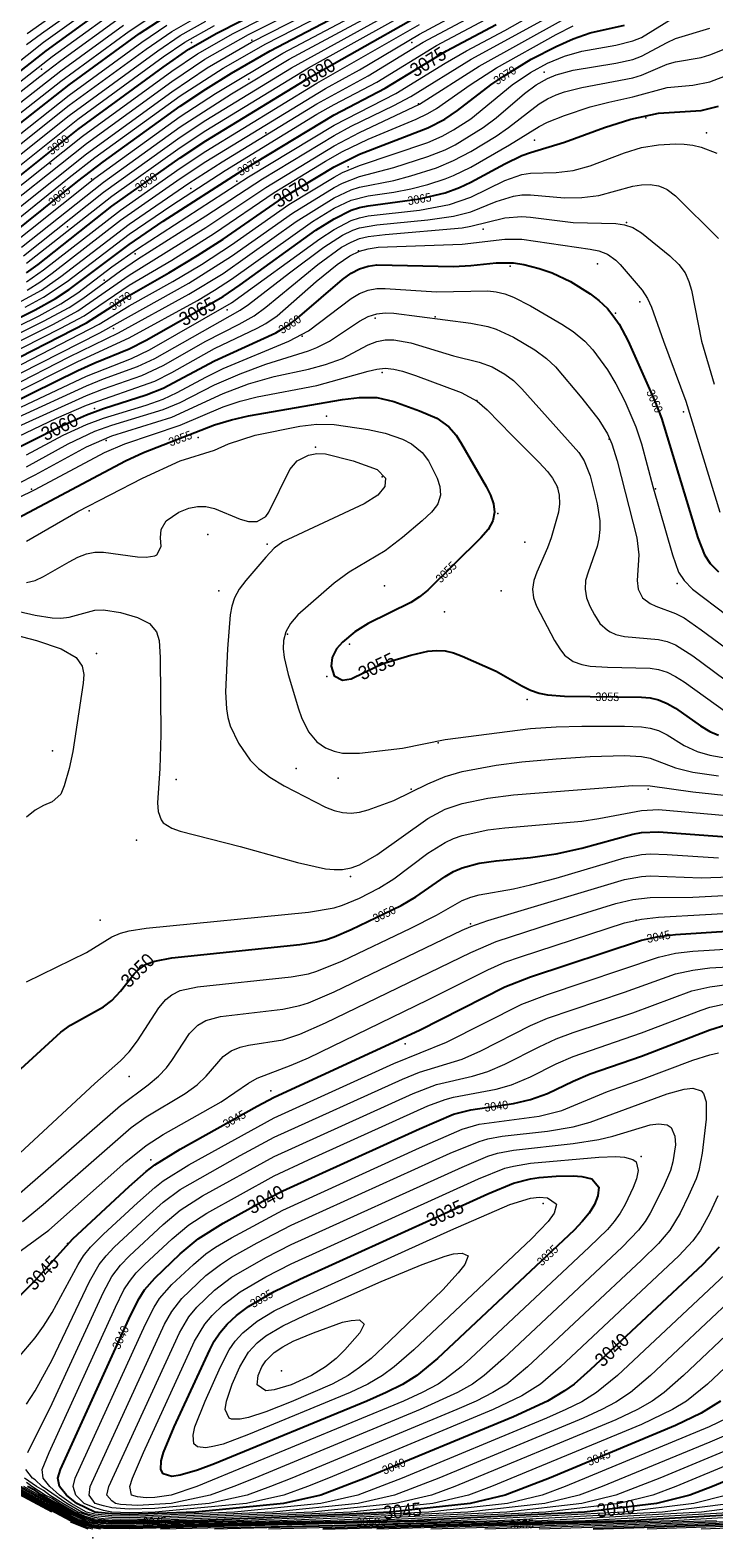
# Model space of a CAD drawing. Header units: metres. Extents: x 295850 to 310263, y 8095845 to 8104014.
# Tile 8 of 78: x 296199 to 296319, y 8095845 to 8096110. Entities that reach past the tile are written whole.
import ezdxf
from ezdxf.enums import TextEntityAlignment as Align

# ---------------------------------------------------------------- set-up
doc = ezdxf.new("R2010")
doc.units = ezdxf.units.M
for name, color, linetype, lineweight in [('C-TOPO-MAJR', 33, 'Continuous', 25), ('C-TOPO-MINR', 253, 'Continuous', 13), ('C-TOPO-PNTS', 8, 'Continuous', 9), ('C-TOPO-TEXT', 33, 'Continuous', 13), ('C-TOPO-TEXT-500', 33, 'Continuous', 13)]:
    doc.layers.add(name, color=color, linetype=linetype, lineweight=lineweight)
doc.styles.add('ARIAL', font='arial.ttf')

# ---------------------------------------------------------------- blocks, each defined once
blk = doc.blocks.new('PUNTOS_TOPOGRAFICOS')
at = {"layer": 'C-TOPO-PNTS'}
for p in [(296227.444, 8096107.837, 3090.378), (296238.071, 8096108.262, 3087.1), (296266.128, 8096107.837, 3077.402), (296251.568, 8096104.755, 3080.502), (296201.088, 8096103.161, 3098.542), (296237.545, 8096101.434, 3083.364), (296289.402, 8096102.63, 3068.064), (296267.297, 8096097.103, 3072.018), (296307.26, 8096094.632, 3064.738), (296240.516, 8096092.002, 3077.212), (296287.701, 8096090.727, 3065.376), (296317.883, 8096092.002, 3064.194), (296202.687, 8096086.556, 3088.766), (296254.969, 8096086.051, 3069.132), (296209.909, 8096083.925, 3084.128), (296235.415, 8096083.5, 3074.262), (296227.338, 8096082.225, 3076.258), (296205.662, 8096075.503, 3081.41), (296278.708, 8096075.084, 3061.534), (296303.855, 8096076.274, 3061.978), (296217.56, 8096070.747, 3073.542), (296256.776, 8096071.279, 3060.446), (296283.45, 8096068.622, 3059.696), (296298.754, 8096069.047, 3060.404), (296212.14, 8096066.178, 3073.256), (296306.198, 8096062.331, 3060.764), (296233.714, 8096060.97, 3063.622), (296259.72, 8096059.497, 3057.658), (296270.272, 8096059.695, 3058.026), (296301.947, 8096060.347, 3060.021), (296213.739, 8096057.649, 3067.58), (296246.892, 8096056.294, 3058.92), (296260.92, 8096049.918, 3055.694), (296210.409, 8096043.627, 3060.282), (296277.575, 8096045.044, 3055.928), (296251.143, 8096042.266, 3054.233), (296313.849, 8096043.06, 3060.82), (296212.459, 8096038.015, 3056.348), (296228.618, 8096038.52, 3054.207), (296300.813, 8096038.242, 3057.868), (296249.235, 8096036.825, 3052.794), (296260.92, 8096031.638, 3052.658), (296199.357, 8096029.457, 3055.872), (296291.744, 8096029.74, 3055.802), (296308.956, 8096029.513, 3059.072), (296209.484, 8096025.687, 3053.649), (296281.259, 8096025.206, 3054.97), (296230.318, 8096021.516, 3052.356), (296240.733, 8096019.821, 3052.852), (296286.001, 8096020.161, 3055.474), (296232.231, 8096011.603, 3052.762), (296261.345, 8096012.509, 3054.563), (296281.825, 8096011.603, 3055.504), (296312.782, 8096012.934, 3058.876), (296271.907, 8096007.919, 3055.338), (296244.342, 8096004.007, 3054.115), (296255.186, 8096002.251, 3055.286), (296210.759, 8096000.606, 3051.176), (296251.219, 8095996.583, 3055.192), (296286.426, 8095992.53, 3054.896), (296270.773, 8095984.963, 3054.054), (296203.041, 8095983.546, 3050.768), (296245.834, 8095980.429, 3053.41), (296224.787, 8095978.501, 3052.186), (296253.202, 8095978.729, 3053.662), (296266.021, 8095976.801, 3053.15), (296307.681, 8095976.801, 3051.848), (296217.778, 8095967.847, 3051.928), (296255.399, 8095961.471, 3051.994), (296211.401, 8095953.819, 3051.422), (296276.441, 8095953.182, 3048.108), (296305.555, 8095953.846, 3045.936), (296264.963, 8095932.139, 3044.78), (296216.502, 8095926.4, 3048.726), (296241.37, 8095923.85, 3045.458), (296220.328, 8095911.735, 3045.352), (296306.41, 8095912.372, 3035.731), (296289.194, 8095904.083, 3033.192), (296205.662, 8095897.069, 3045.074), (296243.283, 8095874.751, 3030.676), (296210.126, 8095845.42, 3036.53)]:
    blk.add_point(p, dxfattribs=at)
blk = doc.blocks.new('CURVAS_NIVEL')
at = {"layer": 'C-TOPO-MAJR'}
for points, elevation in [([(296192.49, 8096071.53), (296207.49, 8096083.55), (296211.93, 8096086.92), (296225.49, 8096096.68), (296229.99, 8096099.68), (296234.49, 8096102.46), (296241.28, 8096106.42), (296255.49, 8096113.83)], 3085), ([(296195.49, 8096083), (296207.49, 8096092.59), (296222.49, 8096103.54), (296226.99, 8096106.67), (296231.79, 8096109.42), (296249.49, 8096118.44)], 3090), ([(296192.49, 8096089.92), (296205.99, 8096100.42), (296218.35, 8096109.42), (296222.49, 8096112.14)], 3095), ([(296193.99, 8096100.16), (296201.96, 8096106.42), (296212.33, 8096113.92)], 3100), ([(296198.47, 8096067.42), (296200.5, 8096068.92), (296213.49, 8096079.14), (296225.49, 8096087.64), (296229.99, 8096090.62), (296248.47, 8096101.92), (296274.99, 8096116.92)], 3080), ([(296189.49, 8096055.74), (296199.99, 8096060.93), (296203.59, 8096062.92), (296205.99, 8096064.53), (296216.49, 8096072.43), (296222.49, 8096076.5), (296236.38, 8096085.42), (296252.49, 8096095.19), (296261.49, 8096099.83), (296272.27, 8096106.42), (296280.99, 8096111.02)], 3075), ([(296192.49, 8096050.22), (296208.99, 8096058.66), (296216.49, 8096063.45), (296223.47, 8096067.42), (296228.49, 8096070.47), (296232.99, 8096073.36), (296243.49, 8096080.6), (296252.49, 8096086.07), (296256.99, 8096088.28), (296268.99, 8096092.87), (296271.95, 8096094.42), (296274.16, 8096095.92), (296280.03, 8096100.42), (296282.18, 8096101.92), (296287.14, 8096104.92), (296291.49, 8096107.19), (296294.49, 8096108.5), (296297.49, 8096109.54), (296303.49, 8096110.89)], 3070), ([(296195.49, 8096044.41), (296207.49, 8096050.3), (296210.49, 8096051.66), (296216.49, 8096054.12), (296219.49, 8096055.63), (296232.99, 8096063.31), (296235.99, 8096065.34), (296249.31, 8096074.92), (296252.49, 8096076.93), (296255.49, 8096078.42), (296256.99, 8096078.89), (296258.49, 8096079.19), (296267.49, 8096080.4), (296271.99, 8096081.5), (296274.52, 8096082.42), (296276.49, 8096083.33), (296282.49, 8096086.59), (296285.49, 8096088.01), (296286.99, 8096088.57), (296292.99, 8096090.37), (296299.98, 8096092.92), (296304.63, 8096094.42), (296309.49, 8096095.44), (296316.99, 8096095.92), (296319.99, 8096096.7)], 3065), ([(296196.99, 8096036.77), (296204.29, 8096040.42), (296208.99, 8096042.51), (296211.99, 8096043.64), (296219.49, 8096046.01), (296222.49, 8096047.19), (296231.49, 8096052.02), (296242.28, 8096056.92), (296244.72, 8096058.42), (296246.49, 8096059.82), (296253.99, 8096066.29), (296255.49, 8096067.38), (296256.99, 8096068.15), (296258.49, 8096068.63), (296259.99, 8096068.84), (296273.49, 8096068.53), (296276.49, 8096068.7), (296280.99, 8096069.19), (296283.99, 8096069.19), (296285.82, 8096068.92), (296288.49, 8096068.18), (296290.79, 8096067.42), (296294.04, 8096065.92), (296297.49, 8096063.74), (296298.99, 8096062.57), (296300.49, 8096061.17), (296301.54, 8096059.92), (296302.56, 8096058.42), (296304.12, 8096055.42), (296308.81, 8096044.92), (296310.01, 8096041.92), (296316.36, 8096020.92), (296317.56, 8096017.92), (296318.55, 8096016.42), (296319.99, 8096014.95)], 3060), ([(296342.69, 8095848.42), (296297.99, 8095846.92)], 3060), ([(296196.99, 8096024.43), (296215.87, 8096034.42), (296219.05, 8096035.92), (296231.49, 8096040.74), (296234.49, 8096041.66), (296237.49, 8096042.34), (296253.99, 8096045.2), (296256.99, 8096045.58), (296259.99, 8096045.55), (296262.99, 8096044.88), (296267.49, 8096043.24), (296270.52, 8096041.92), (296272.66, 8096040.42), (296273.95, 8096038.92), (296274.9, 8096037.42), (296279.18, 8096029.92), (296279.96, 8096028.42), (296280.51, 8096026.92), (296280.68, 8096025.42), (296280.37, 8096023.92), (296279.54, 8096022.42), (296278.26, 8096020.92), (296268.99, 8096011.77), (296267.49, 8096010.55), (296265.99, 8096009.57), (296258.48, 8096005.92), (296256.17, 8096004.42), (296253.99, 8096002.63), (296252.95, 8096001.42), (296252.49, 8096000.64), (296252.17, 8095999.92), (296252, 8095998.42), (296252.49, 8095996.72), (296253.99, 8095995.94), (296255.49, 8095996.18), (296260.06, 8095998.42), (296261.49, 8095998.97), (296265.99, 8096000.31), (296268.99, 8096001.02), (296270.49, 8096001.18), (296271.99, 8096001.1), (296273.49, 8096000.74), (296274.99, 8096000.18), (296280.99, 8095997.51), (296285.49, 8095994.93), (296286.99, 8095994.17), (296288.49, 8095993.67), (296289.99, 8095993.38), (296292.99, 8095993.12), (296306.49, 8095992.96), (296307.99, 8095992.82), (296309.49, 8095992.48), (296310.99, 8095991.88), (296312.49, 8095991.01), (296316.88, 8095987.92), (296318.49, 8095986.96), (296319.99, 8095986.28)], 3055), ([(296330.68, 8095849.92), (296304.33, 8095848.42), (296250.5, 8095846.92)], 3055), ([(296193.99, 8095924.49), (296204.49, 8095934.19), (296206.21, 8095935.42), (296211.99, 8095938.59), (296213.49, 8095939.74), (296214.99, 8095941.34), (296217.39, 8095944.42), (296217.99, 8095945.02), (296219.49, 8095946.08), (296220.99, 8095946.63), (296223.99, 8095947.2), (296246.49, 8095949.54), (296249.49, 8095950.02), (296250.99, 8095950.4), (296252.49, 8095950.9), (296255.49, 8095952.16), (296264.28, 8095956.42), (296266.84, 8095957.92), (296271.99, 8095961.49), (296273.49, 8095962.36), (296274.99, 8095963.03), (296277.99, 8095963.83), (296280.99, 8095964.24), (296286.99, 8095964.83), (296291.49, 8095965.48), (296295.99, 8095966.48), (296304.99, 8095968.91), (296306.49, 8095969.19), (296309.49, 8095969.34), (296322.99, 8095968.32)], 3050), ([(296339.49, 8095862.96), (296318.97, 8095854.42), (296314.97, 8095852.92), (296309.14, 8095851.42), (296296.5, 8095849.92), (296265.97, 8095848.42), (296216.49, 8095847.21), (296211.99, 8095847.26), (296210.49, 8095847.41), (296208.99, 8095847.74), (296207.49, 8095848.29), (296204.3, 8095849.92), (296192.49, 8095856.32)], 3050), ([(296210.49, 8095848.39), (296208.99, 8095848.82), (296206.38, 8095849.92), (296201.17, 8095852.92), (296199.99, 8095853.74), (296198.64, 8095854.42)], 3045), ([(296184.98, 8095875.42), (296199.99, 8095890.58), (296206.62, 8095897.92), (296216.49, 8095907.07), (296219.49, 8095909.71), (296220.99, 8095910.88), (296225.49, 8095913.64), (296238.99, 8095921.19), (296241.99, 8095922.75), (296267.49, 8095934.53), (296282.49, 8095942.11), (296286.99, 8095943.91), (296306.49, 8095950.29), (296309.49, 8095950.95), (296312.49, 8095951.32), (296325.99, 8095952.17)], 3045), ([(296320.36, 8095869.42), (296316.99, 8095867.31), (296312.49, 8095865.14), (296290.32, 8095855.92), (296282.57, 8095852.92), (296276.39, 8095851.42), (296262.33, 8095849.92), (296253.99, 8095849.53), (296227.61, 8095848.42), (296214.99, 8095848.17), (296210.49, 8095848.39)], 3045), ([(296210.49, 8095849.9), (296207.29, 8095851.42), (296205.49, 8095852.92), (296204.28, 8095854.42), (296203.98, 8095855.92), (296204.42, 8095857.42), (296216.74, 8095884.42), (296218.24, 8095887.42), (296219.19, 8095888.92), (296220.99, 8095891.02), (296225.49, 8095895.27), (296228.64, 8095897.92), (296232.99, 8095900.64), (296240.49, 8095904.8), (296243.49, 8095906.32), (296267.49, 8095917.22), (296273.49, 8095919.75), (296276.49, 8095920.55), (296283.99, 8095921.65), (296286.99, 8095922.34), (296289.99, 8095923.42), (296294.49, 8095925.57), (296297.49, 8095926.84), (296306.49, 8095929.94), (296318.49, 8095934.56), (296321.49, 8095935.54)], 3040), ([(296320.14, 8095896.42), (296317.29, 8095893.42), (296297.49, 8095874.88), (296294.67, 8095872.42), (296292.99, 8095871.21), (296289.98, 8095869.42), (296283.99, 8095866.68), (296257.98, 8095855.92), (296250.17, 8095852.92), (296243.64, 8095851.42), (296228.15, 8095849.92), (296216.49, 8095849.53), (296213.49, 8095849.61), (296210.49, 8095849.9)], 3040), ([(296222.49, 8095856.63), (296222.05, 8095857.42), (296222.13, 8095858.92), (296222.55, 8095860.42), (296224.43, 8095864.92), (296230.65, 8095878.42), (296231.45, 8095879.92), (296232.45, 8095881.42), (296233.74, 8095882.92), (296235.35, 8095884.42), (296237.49, 8095886.04), (296241.99, 8095888.64), (296246.49, 8095890.82), (296279.49, 8095905.79), (296283.99, 8095907.65), (296286.97, 8095908.42), (296288.49, 8095908.64), (296291.49, 8095908.89), (296294.49, 8095908.93), (296295.99, 8095908.82), (296297.79, 8095908.42), (296298.99, 8095906.97), (296298.84, 8095905.42), (296298.21, 8095903.92), (296297.29, 8095902.42), (296296.09, 8095900.92), (296294.65, 8095899.42), (296270.66, 8095876.92), (296267.02, 8095873.92), (296264.49, 8095872.36), (296261.65, 8095870.92), (296258.27, 8095869.42), (296231.49, 8095858.4), (296228.49, 8095857.27), (296225.49, 8095856.4), (296223.99, 8095856.18), (296222.49, 8095856.63)], 3035)]:
    blk.add_lwpolyline(points, dxfattribs=dict(at, elevation=elevation))
at = {"layer": 'C-TOPO-MINR'}
for points, elevation in [([(296197.94, 8096070.42), (296211.99, 8096081.6), (296225.49, 8096091.25), (296229.99, 8096094.25), (296245.01, 8096103.42), (296262.99, 8096113.28)], 3082), ([(296197.6, 8096071.92), (296211.99, 8096083.38), (296225.49, 8096093.06), (296234.49, 8096098.87), (296244.61, 8096104.92), (296259.99, 8096113.17)], 3083), ([(296193.33, 8096070.42), (296210.49, 8096084.06), (296225.49, 8096094.87), (296231.67, 8096098.92), (296243.49, 8096105.98), (296258.49, 8096113.9)], 3084), ([(296193.99, 8096074.47), (296205.99, 8096084.17), (296210.49, 8096087.66), (296225.49, 8096098.49), (296232.99, 8096103.34), (296240.49, 8096107.64), (296255.49, 8096115.38)], 3086), ([(296190.99, 8096074), (296208.99, 8096088.33), (296223.99, 8096099.23), (296230.21, 8096103.42), (296237.99, 8096107.92), (296253.99, 8096116.14)], 3087), ([(296190.99, 8096075.84), (296208.99, 8096090.13), (296223.99, 8096101.03), (296229.77, 8096104.92), (296237.49, 8096109.26), (296252.49, 8096116.9)], 3088), ([(296190.99, 8096077.7), (296208.32, 8096091.42), (296223.99, 8096102.83), (296228.49, 8096105.88), (296234.78, 8096109.42), (296250.99, 8096117.67)], 3089), ([(296195.49, 8096084.84), (296207.49, 8096094.39), (296222.49, 8096105.32), (296226.29, 8096107.92), (296231.49, 8096110.83)], 3091), ([(296195.49, 8096086.68), (296205.99, 8096095.05), (296221.55, 8096106.42), (296225.49, 8096109.09), (296229.99, 8096111.59)], 3092), ([(296195.49, 8096088.51), (296205.99, 8096096.85), (296219.49, 8096106.71), (296223.99, 8096109.81), (296228.49, 8096112.35)], 3093), ([(296195.49, 8096090.34), (296205.99, 8096098.64), (296218.72, 8096107.92), (296223.14, 8096110.92)], 3094), ([(296195.49, 8096094), (296204.49, 8096101.1), (296216.49, 8096109.85), (296220.99, 8096112.85)], 3096), ([(296193.99, 8096094.66), (296204.49, 8096102.89), (296215.52, 8096110.92)], 3097), ([(296193.99, 8096096.49), (296200.82, 8096101.92), (296204.49, 8096104.68), (296214.99, 8096112.3)], 3098), ([(296193.99, 8096098.32), (296202.99, 8096105.38), (296212.69, 8096112.42)], 3099), ([(296192.49, 8096100.86), (296201.49, 8096107.9), (296210.49, 8096114.37)], 3101), ([(296198.49, 8096107.5), (296201.09, 8096109.42), (296209.49, 8096115.42)], 3102), ([(296198.59, 8096109.42), (296209.14, 8096116.92)], 3103), ([(296198.49, 8096069.12), (296213.49, 8096080.92), (296225.49, 8096089.45), (296229.99, 8096092.44), (296248.01, 8096103.42), (296262.99, 8096111.71)], 3081), ([(296198.49, 8096065.86), (296201.49, 8096067.96), (296214.99, 8096078.46), (296225.49, 8096085.83), (296229.99, 8096088.81), (296249.49, 8096100.72), (296267.49, 8096111.05)], 3079), ([(296198.6, 8096064.42), (296200.99, 8096065.92), (296202.99, 8096067.37), (296214.99, 8096076.69), (296225.49, 8096084.01), (296229.99, 8096086.99), (296250.99, 8096099.78), (296256.99, 8096103.09), (296267.49, 8096109.35), (296277.99, 8096114.96)], 3078), ([(296196.99, 8096062.15), (296201.1, 8096064.42), (296204.49, 8096066.8), (296216.49, 8096076), (296226.99, 8096083.2), (296232.83, 8096086.92), (296249.49, 8096097.08), (296258.49, 8096102.02), (296268.14, 8096107.92), (296279.48, 8096113.92)], 3077), ([(296198.27, 8096061.42), (296201.49, 8096063.16), (296205.6, 8096065.92), (296216.49, 8096074.22), (296223.99, 8096079.34), (296233.39, 8096085.42), (296249.49, 8096095.26), (296252.49, 8096097), (296259.99, 8096100.93), (296270.49, 8096107.36), (296280.99, 8096112.89)], 3076), ([(296189.49, 8096054.37), (296200.72, 8096059.92), (296204.49, 8096061.97), (296207.49, 8096063.95), (296213.49, 8096068.47), (296217.99, 8096071.67), (296237.49, 8096084.26), (296252.49, 8096093.38), (296263.37, 8096098.92), (296271.99, 8096104.24), (296275.77, 8096106.42), (296282.49, 8096109.98), (296291.49, 8096115.08)], 3074), ([(296189.49, 8096052.99), (296201.49, 8096058.94), (296205.99, 8096061.36), (296208.37, 8096062.92), (296214.99, 8096067.81), (296217.99, 8096069.83), (296229.99, 8096077.42), (296239.91, 8096083.92), (296252.49, 8096091.56), (296255.49, 8096093.17), (296262.99, 8096096.79), (296265.99, 8096098.37), (296276.58, 8096104.92), (296295.99, 8096115.6)], 3073), ([(296190.99, 8096052.32), (296203.19, 8096058.42), (296207.49, 8096060.77), (296216.49, 8096067.05), (296229.99, 8096075.42), (296240.49, 8096082.43), (296252.49, 8096089.74), (296256.99, 8096092.09), (296267.49, 8096097.03), (296277.99, 8096103.71), (296292.99, 8096112.04)], 3072), ([(296190.99, 8096050.91), (296204.49, 8096057.7), (296208.6, 8096059.92), (296216.49, 8096065.25), (296223.99, 8096069.68), (296231.49, 8096074.38), (296241.99, 8096081.51), (296250.99, 8096087.03), (296253.99, 8096088.73), (296258.49, 8096090.9), (296266.9, 8096094.42), (296268.99, 8096095.43), (296270.49, 8096096.3), (296276.38, 8096100.42), (296281, 8096103.42), (296291.49, 8096109.27), (296294.49, 8096110.76)], 3071), ([(296192.49, 8096048.78), (296211.25, 8096058.42), (296216.49, 8096061.64), (296224.2, 8096065.92), (296229.21, 8096068.92), (296234.49, 8096072.37), (296244.58, 8096079.42), (296252.49, 8096084.23), (296253.99, 8096085.02), (296256.99, 8096086.28), (296268.99, 8096090.33), (296271.48, 8096091.42), (296273.49, 8096092.52), (296276.49, 8096094.48), (296283.79, 8096100.42), (296286.99, 8096102.59), (296289.99, 8096104.23), (296292.99, 8096105.47), (296295.99, 8096106.35), (296301.99, 8096107.4), (296304.99, 8096108.13), (296306.49, 8096108.76), (296312.49, 8096112.4)], 3069), ([(296193.99, 8096048.06), (296211.38, 8096056.92), (296226.99, 8096065.6), (296234.49, 8096070.37), (296245.19, 8096077.92), (296252.49, 8096082.41), (296253.99, 8096083.19), (296256.99, 8096084.32), (296262.99, 8096085.91), (296268.99, 8096087.83), (296271.99, 8096089.04), (296273.76, 8096089.92), (296278.71, 8096092.92), (296280.99, 8096094.65), (296285.95, 8096098.92), (296288, 8096100.42), (296289.99, 8096101.54), (296291.49, 8096102.18), (296294.49, 8096103.01), (296301.99, 8096104.23), (296304.99, 8096104.89), (296306.49, 8096105.46), (296310.99, 8096107.89), (296312.49, 8096108.55), (296318.49, 8096110.37)], 3068), ([(296195.49, 8096047.34), (296205.99, 8096052.7), (296214.61, 8096056.92), (296226.99, 8096063.68), (296232.99, 8096067.35), (296245.82, 8096076.42), (296252.49, 8096080.59), (296255.49, 8096082), (296256.99, 8096082.45), (296262.99, 8096083.65), (296265.99, 8096084.44), (296270.49, 8096085.88), (296273.49, 8096087.13), (296276.49, 8096088.72), (296280.98, 8096091.42), (296283.12, 8096092.92), (296288.49, 8096097.11), (296289.99, 8096097.98), (296291.49, 8096098.66), (296292.99, 8096099.18), (296295.99, 8096099.96), (296304.99, 8096101.65), (296306.49, 8096102.14), (296310.99, 8096104.04), (296312.49, 8096104.46), (296316.99, 8096105.24), (296318.49, 8096105.67), (296328.99, 8096109.83)], 3067), ([(296195.49, 8096045.87), (296207.49, 8096051.9), (296216.49, 8096056.03), (296228.49, 8096062.61), (296231.49, 8096064.38), (296234.49, 8096066.35), (296248.69, 8096076.42), (296252.49, 8096078.77), (296255.49, 8096080.21), (296258.49, 8096080.95), (296262.99, 8096081.6), (296265.99, 8096082.17), (296268.99, 8096082.96), (296271.99, 8096083.94), (296273.49, 8096084.53), (296276.49, 8096086.01), (296283.31, 8096089.92), (296288.49, 8096093.1), (296289.99, 8096093.88), (296292.99, 8096095.08), (296297.49, 8096096.55), (296300.77, 8096097.42), (296304.99, 8096098.34), (296310.99, 8096099.97), (296315.49, 8096100.36), (296318.49, 8096100.98), (296327.49, 8096104.43)], 3066), ([(296195.49, 8096042.95), (296208.99, 8096049.33), (296216.91, 8096052.42), (296220.06, 8096053.92), (296234.49, 8096062.17), (296249.97, 8096073.42), (296252.49, 8096075.07), (296255.49, 8096076.63), (296256.99, 8096077.12), (296258.49, 8096077.44), (296267.49, 8096078.45), (296272.77, 8096079.42), (296276.49, 8096080.71), (296282.49, 8096083.66), (296285.49, 8096084.69), (296286.99, 8096084.94), (296291.49, 8096085.03), (296294.49, 8096085.37), (296297.49, 8096086.23), (296303.49, 8096088.52), (296306.49, 8096089.42), (296309.49, 8096089.92), (296312.49, 8096090.08), (296313.99, 8096090.04), (296315.49, 8096089.87), (296316.99, 8096089.5), (296319.71, 8096088.42)], 3064), ([(296196.99, 8096042.09), (296208.99, 8096047.63), (296211.99, 8096048.83), (296217.99, 8096050.98), (296221.04, 8096052.42), (296235.99, 8096060.87), (296237.49, 8096061.88), (296244.64, 8096067.42), (296250.71, 8096071.92), (296253.99, 8096074.05), (296255.82, 8096074.92), (296256.99, 8096075.33), (296259.99, 8096075.89), (296268.99, 8096076.75), (296273.49, 8096077.39), (296276.49, 8096078.17), (296280.99, 8096079.97), (296283.99, 8096080.9), (296285.49, 8096081.11), (296286.99, 8096081.14), (296292.99, 8096080.61), (296295.99, 8096080.64), (296298.99, 8096081.04), (296304.99, 8096082.66), (296306.49, 8096082.89), (296307.99, 8096082.92), (296309.49, 8096082.69), (296310.25, 8096082.42), (296310.99, 8096082.07), (296312.49, 8096080.96), (296319.99, 8096073.45)], 3063), ([(296196.99, 8096040.47), (296208.99, 8096045.92), (296211.99, 8096047.09), (296218.76, 8096049.42), (296222.49, 8096051.17), (296229.99, 8096055.42), (296235.83, 8096058.42), (296238.45, 8096059.92), (296240.51, 8096061.42), (296249.65, 8096068.92), (296253.81, 8096071.92), (296255.49, 8096072.84), (296256.99, 8096073.46), (296258.49, 8096073.81), (296261.49, 8096074.18), (296274.99, 8096075.35), (296276.49, 8096075.61), (296282.49, 8096077.07), (296285.49, 8096077.3), (296286.99, 8096077.21), (296294.49, 8096076.28), (296301.99, 8096076.12), (296303.49, 8096075.89), (296304.99, 8096075.37), (296306.49, 8096074.46), (296311.46, 8096070.42), (296313.04, 8096068.92), (296314.15, 8096067.42), (296314.82, 8096065.92), (296315.25, 8096064.42), (296317.04, 8096055.42), (296319.24, 8096047.92)], 3062), ([(296358.04, 8095848.42), (296316.99, 8095846.92)], 3062), ([(296196.99, 8096038.7), (296203.77, 8096041.92), (296208.99, 8096044.21), (296220.99, 8096048.45), (296223.99, 8096049.95), (296231.49, 8096054.13), (296238.99, 8096057.7), (296240.49, 8096058.53), (296242.51, 8096059.92), (296249.35, 8096065.92), (296253.03, 8096068.92), (296255.24, 8096070.42), (296256.99, 8096071.22), (296258.49, 8096071.65), (296260.27, 8096071.92), (296274.99, 8096072.47), (296282.49, 8096073.36), (296285.49, 8096073.37), (296297.49, 8096071.62), (296298.99, 8096071.29), (296300.49, 8096070.72), (296301.99, 8096069.66), (296302.77, 8096068.92), (296306.6, 8096064.42), (296307.55, 8096062.92), (296308.23, 8096061.42), (296310.33, 8096055.42), (296314.29, 8096044.92), (296320.24, 8096025.42)], 3061), ([(296350.37, 8095848.42), (296307.49, 8095846.92)], 3061), ([(296198.49, 8096035.49), (296204.94, 8096038.92), (296208.99, 8096040.8), (296211.99, 8096041.95), (296219.49, 8096044.22), (296222.49, 8096045.28), (296224.96, 8096046.42), (296229.99, 8096049.15), (296232.99, 8096050.62), (296244.56, 8096055.42), (296247.99, 8096057.28), (296255.49, 8096062.94), (296256.99, 8096063.83), (296258.49, 8096064.42), (296259.99, 8096064.68), (296261.49, 8096064.71), (296270.49, 8096064.12), (296279.49, 8096064.3), (296280.99, 8096064.12), (296282.49, 8096063.76), (296283.99, 8096063.19), (296286.99, 8096061.62), (296292.51, 8096058.42), (296294.49, 8096057.13), (296296.54, 8096055.42), (296297.93, 8096053.92), (296300.49, 8096050.44), (296301.99, 8096047.93), (296303.54, 8096044.92), (296305.51, 8096040.42), (296306.48, 8096037.42), (296308.48, 8096029.92), (296311.94, 8096017.92), (296313, 8096014.92), (296313.96, 8096013.42), (296315.47, 8096011.92), (296327.49, 8096002.82)], 3059), ([(296335.02, 8095848.42), (296288.5, 8095846.92)], 3059), ([(296198.49, 8096033.41), (296205.8, 8096037.42), (296210.49, 8096039.63), (296213.49, 8096040.71), (296222.49, 8096043.43), (296225.49, 8096044.69), (296231.49, 8096047.78), (296235.99, 8096049.71), (296240.49, 8096051.4), (296247.99, 8096053.76), (296249.49, 8096054.34), (296251.72, 8096055.42), (296256.99, 8096058.98), (296258.49, 8096059.77), (296259.99, 8096060.24), (296261.49, 8096060.39), (296262.99, 8096060.34), (296276.49, 8096058.6), (296279.49, 8096058.02), (296280.99, 8096057.55), (296283.99, 8096056.15), (296287.76, 8096053.92), (296289.79, 8096052.42), (296291.36, 8096050.92), (296295.99, 8096045.47), (296298.99, 8096041.63), (296300.49, 8096039.21), (296301.29, 8096037.42), (296302.23, 8096034.42), (296305.65, 8096020.92), (296306.02, 8096017.92), (296305.72, 8096013.42), (296305.91, 8096011.92), (296306.68, 8096010.42), (296307.99, 8096009.42), (296309.01, 8096008.92), (296312.49, 8096007.67), (296313.99, 8096006.87), (296316.99, 8096004.81), (296327.61, 8095996.92)], 3058), ([(296327.35, 8095848.42), (296279, 8095846.92)], 3058), ([(296196.99, 8096030.49), (296199.99, 8096032), (296208.99, 8096036.92), (296213.49, 8096038.85), (296223.99, 8096042.12), (296232.99, 8096046.25), (296237.49, 8096047.93), (296241.99, 8096049.24), (296247.99, 8096050.53), (296250.99, 8096051.34), (296253.99, 8096052.43), (296258.49, 8096054.78), (296259.99, 8096055.39), (296261.49, 8096055.68), (296262.99, 8096055.69), (296265.99, 8096055.18), (296273.49, 8096052.9), (296277.99, 8096051.77), (296280.27, 8096050.92), (296282.49, 8096049.68), (296283.99, 8096048.53), (296285.49, 8096047.09), (296295.5, 8096035.92), (296296.45, 8096034.42), (296297.49, 8096031.81), (296298.71, 8096026.92), (296299.16, 8096023.92), (296299.18, 8096022.42), (296298.99, 8096020.76), (296298.69, 8096019.42), (296297.1, 8096014.92), (296296.68, 8096013.42), (296296.58, 8096011.92), (296296.85, 8096010.42), (296297.43, 8096008.92), (296298.21, 8096007.42), (296299.2, 8096005.92), (296300.49, 8096004.72), (296300.97, 8096004.42), (296301.99, 8096003.99), (296303.49, 8096003.64), (296309.49, 8096003.1), (296310.99, 8096002.75), (296312.49, 8096002.14), (296315.49, 8096000.23), (296322.99, 8095994.66)], 3057), ([(296319.68, 8095848.42), (296269.5, 8095846.92)], 3057), ([(296196.99, 8096027.95), (296199.99, 8096029.42), (296212.15, 8096035.92), (296215.74, 8096037.42), (296225.49, 8096040.72), (296232.99, 8096043.91), (296235.99, 8096044.9), (296238.99, 8096045.67), (296249.49, 8096047.66), (296258.49, 8096050.19), (296259.99, 8096050.53), (296261.49, 8096050.68), (296262.99, 8096050.55), (296264.49, 8096050.2), (296266.82, 8096049.42), (296274.8, 8096046.42), (296277.61, 8096044.92), (296279.39, 8096043.42), (296283.71, 8096038.92), (296288.49, 8096034.17), (296289.99, 8096032.56), (296290.86, 8096031.42), (296291.67, 8096029.92), (296292.03, 8096028.42), (296292.09, 8096026.92), (296291.91, 8096025.42), (296290.64, 8096020.92), (296289.99, 8096019.2), (296288.08, 8096014.92), (296287.57, 8096013.42), (296287.36, 8096011.92), (296287.53, 8096010.42), (296288.05, 8096008.92), (296291.2, 8096002.92), (296292.12, 8096001.42), (296292.99, 8096000.34), (296294.49, 8095999.24), (296295.99, 8095998.68), (296297.49, 8095998.4), (296300.49, 8095998.21), (296307.99, 8095998.04), (296309.49, 8095997.82), (296310.99, 8095997.35), (296312.49, 8095996.6), (296313.99, 8095995.63), (296321.49, 8095990.26)], 3056), ([(296337.51, 8095849.92), (296312.01, 8095848.42), (296260, 8095846.92)], 3056), ([(296198.49, 8096013.1), (296199.99, 8096013.47), (296201.49, 8096014.15), (296205.99, 8096016.73), (296207.49, 8096017.51), (296208.99, 8096018.1), (296210.49, 8096018.41), (296211.99, 8096018.44), (296217.99, 8096017.62), (296219.49, 8096017.56), (296220.99, 8096017.75), (296221.39, 8096017.92), (296222.12, 8096019.42), (296222.02, 8096020.92), (296222.12, 8096022.42), (296223, 8096023.92), (296225.22, 8096025.42), (296226.99, 8096026.12), (296228.49, 8096026.45), (296229.99, 8096026.44), (296231.49, 8096026.1), (296235.99, 8096024.23), (296237.49, 8096023.8), (296238.99, 8096023.78), (296240.49, 8096024.67), (296241.05, 8096025.42), (296244.72, 8096032.92), (296245.99, 8096034.42), (296247.99, 8096035.44), (296249.49, 8096035.75), (296250.99, 8096035.66), (296255.85, 8096034.42), (296260.08, 8096032.92), (296261.5, 8096031.42), (296261.42, 8096029.92), (296260.16, 8096028.42), (296257.78, 8096026.92), (296243.49, 8096020.23), (296241.99, 8096019.13), (296240.49, 8096017.56), (296237, 8096013.42), (296235.85, 8096011.92), (296235.01, 8096010.42), (296234.52, 8096008.92), (296234.24, 8096007.42), (296233.78, 8096001.42), (296233.45, 8095993.92), (296233.59, 8095990.92), (296233.83, 8095989.42), (296234.25, 8095987.92), (296235.71, 8095984.92), (296237.77, 8095981.92), (296239.24, 8095980.42), (296241.22, 8095978.92), (296243.73, 8095977.42), (296250.99, 8095973.68), (296252.49, 8095973.08), (296253.99, 8095972.7), (296255.49, 8095972.62), (296256.99, 8095972.81), (296258.49, 8095973.18), (296262.99, 8095974.82), (296268.99, 8095977.76), (296271.99, 8095979.07), (296274.99, 8095979.9), (296280.99, 8095981.02), (296285.49, 8095981.64), (296291.49, 8095982.13), (296297.49, 8095982.53), (296303.49, 8095982.7), (296306.49, 8095982.54), (296307.99, 8095982.25), (296312.49, 8095980.54), (296315.49, 8095979.79), (296319.99, 8095979.16)], 3053), ([(296328.79, 8095851.42), (296317.01, 8095849.92), (296288.99, 8095848.42), (296231.5, 8095846.92)], 3053), ([(296198.49, 8096020.36), (296207.49, 8096025.56), (296218.86, 8096031.42), (296225.49, 8096034.47), (296231.49, 8096036.34), (296233.98, 8096037.42), (296238.62, 8096038.92), (296246.49, 8096040.51), (296249.49, 8096040.85), (296252.49, 8096040.83), (296258.49, 8096039.97), (296261.49, 8096039.31), (296264.49, 8096038.25), (296266.12, 8096037.42), (296267.95, 8096035.92), (296269.09, 8096034.42), (296270.63, 8096031.42), (296271.1, 8096029.92), (296271.21, 8096028.42), (296270.74, 8096026.92), (296270.49, 8096026.57), (296269.59, 8096025.42), (296267.99, 8096023.92), (296264.49, 8096020.96), (296261.49, 8096018.67), (296255.16, 8096014.92), (296252.49, 8096012.99), (296246.14, 8096007.42), (296244.83, 8096005.92), (296244, 8096004.42), (296243.61, 8096002.92), (296243.56, 8096001.42), (296243.72, 8095999.92), (296244.44, 8095996.92), (296246.26, 8095990.92), (296246.8, 8095989.42), (296247.99, 8095986.91), (296249.49, 8095985.11), (296250.99, 8095984.08), (296252.49, 8095983.46), (296253.99, 8095983.15), (296256.99, 8095983.15), (296264.49, 8095984.04), (296271.99, 8095985.52), (296286.99, 8095987.45), (296291.49, 8095987.74), (296295.99, 8095987.86), (296303.49, 8095987.87), (296306.49, 8095987.77), (296307.99, 8095987.54), (296309.49, 8095987.09), (296310.99, 8095986.35), (296313.99, 8095984.5), (296316.26, 8095983.42), (296318.49, 8095982.79), (296321.49, 8095982.28)], 3054), ([(296323.84, 8095849.92), (296296.66, 8095848.42), (296241, 8095846.92)], 3054), ([(296190.99, 8096009.38), (296199.99, 8096007.33), (296202.99, 8096006.89), (296204.49, 8096006.85), (296205.99, 8096007.02), (296210.49, 8096008.23), (296211.99, 8096008.31), (296214.99, 8096007.85), (296217.99, 8096006.96), (296220.06, 8096005.92), (296221.31, 8096004.42), (296221.76, 8096002.92), (296221.98, 8095999.92), (296222.09, 8095986.42), (296221.92, 8095980.42), (296221.5, 8095974.42), (296221.61, 8095972.92), (296222.13, 8095971.42), (296222.49, 8095970.91), (296223.99, 8095969.95), (296225.49, 8095969.47), (296235.99, 8095966.77), (296246.1, 8095963.92), (296250.99, 8095962.86), (296252.49, 8095962.7), (296253.99, 8095962.73), (296255.49, 8095963.02), (296256.99, 8095963.56), (296259.99, 8095965.29), (296268.99, 8095971.67), (296271.99, 8095973.3), (296274.99, 8095974.32), (296279.49, 8095975.22), (296283.99, 8095975.84), (296304.99, 8095977.46), (296307.99, 8095977.38), (296315.49, 8095976.34), (296333.49, 8095974.44)], 3052), ([(296322.24, 8095851.42), (296310.17, 8095849.92), (296281.32, 8095848.42), (296252.49, 8095847.61), (296221.99, 8095846.92)], 3052), ([(296193.99, 8096004.56), (296200.21, 8096002.92), (296204.56, 8096001.42), (296207.22, 8095999.92), (296208.28, 8095998.42), (296208.52, 8095996.92), (296208.43, 8095995.42), (296206.6, 8095983.42), (296205.99, 8095980.42), (296205.12, 8095977.42), (296204.49, 8095975.93), (296202.99, 8095974.61), (296201.49, 8095973.98), (296199.99, 8095973.15), (296198.49, 8095971.93)], 3051), ([(296198.49, 8095943), (296208.99, 8095948.13), (296213.49, 8095950.91), (296214.99, 8095951.56), (296216.49, 8095951.97), (296219.49, 8095952.43), (296247.99, 8095955.24), (296252.49, 8095955.99), (296253.99, 8095956.44), (296256.99, 8095957.66), (296260.38, 8095959.42), (296262.99, 8095961.11), (296268.99, 8095965.56), (296271.99, 8095967.47), (296273.49, 8095968.18), (296274.99, 8095968.71), (296279.49, 8095969.66), (296282.49, 8095970.04), (296295.99, 8095971.21), (296298.99, 8095971.65), (296306.49, 8095973.1), (296309.49, 8095973.23), (296331.99, 8095971.29)], 3051), ([(296321.45, 8095852.92), (296315.69, 8095851.42), (296303.34, 8095849.92), (296273.65, 8095848.42), (296216.49, 8095847.02), (296211.99, 8095847.07), (296210.49, 8095847.22), (296208.99, 8095847.56), (296206.85, 8095848.42), (296193.99, 8095855.31), (296165.49, 8095869.98), (296099.49, 8095901.92), (296096.49, 8095903.29), (296095.2, 8095903.71)], 3051), ([(296197.29, 8095912.92), (296210.49, 8095925.17), (296214.99, 8095929.15), (296216.49, 8095930.7), (296217.99, 8095932.67), (296221.7, 8095938.42), (296222.95, 8095939.92), (296223.99, 8095940.74), (296225.49, 8095941.46), (296228.49, 8095942.1), (296244.99, 8095943.87), (296247.99, 8095944.41), (296249.49, 8095944.85), (296253.99, 8095946.71), (296265.99, 8095952.44), (296270.49, 8095954.73), (296274.99, 8095957.26), (296276.49, 8095957.85), (296277.99, 8095958.26), (296283.99, 8095959.33), (296286.99, 8095960.01), (296291.49, 8095961.2), (296303.49, 8095964.74), (296306.49, 8095965.35), (296307.99, 8095965.46), (296310.99, 8095965.37), (296319.99, 8095964.75)], 3049), ([(296334.17, 8095863.42), (296312.51, 8095854.42), (296308.49, 8095852.92), (296302.59, 8095851.42), (296289.67, 8095849.92), (296258.3, 8095848.42), (296216.49, 8095847.4), (296211.99, 8095847.46), (296210.49, 8095847.61), (296208.99, 8095847.93), (296207.49, 8095848.48), (296204.67, 8095849.92), (296195.49, 8095855.02)], 3049), ([(296195.02, 8095903.92), (296214.99, 8095921.28), (296219.84, 8095924.92), (296221.65, 8095926.42), (296223.05, 8095927.92), (296223.99, 8095929.21), (296227.1, 8095933.92), (296228.57, 8095935.42), (296229.99, 8095936.22), (296232.54, 8095936.92), (296243.49, 8095938.2), (296246.49, 8095938.83), (296247.99, 8095939.31), (296252.49, 8095941.25), (296274.99, 8095952.05), (296276.49, 8095952.72), (296279.49, 8095953.79), (296303.49, 8095960.95), (296306.49, 8095961.51), (296307.99, 8095961.59), (296316.99, 8095961.24), (296328.99, 8095961.69)], 3048), ([(296324.49, 8095862.03), (296309.72, 8095855.92), (296302.01, 8095852.92), (296296.04, 8095851.42), (296282.83, 8095849.92), (296250.63, 8095848.42), (296231.49, 8095847.92), (296214.99, 8095847.59), (296211.99, 8095847.66), (296210.49, 8095847.8), (296208.99, 8095848.12), (296207.49, 8095848.71), (296205.07, 8095849.92), (296195.49, 8095855.3)], 3048), ([(296197.76, 8095900.92), (296201.42, 8095903.92), (296216.87, 8095917.42), (296219.49, 8095919.33), (296226.35, 8095923.42), (296228.45, 8095924.92), (296230.06, 8095926.42), (296232.99, 8095929.88), (296234.4, 8095930.92), (296235.99, 8095931.54), (296237.49, 8095931.88), (296243.49, 8095932.85), (296246.49, 8095933.8), (296250.99, 8095935.81), (296276.49, 8095948.16), (296280.99, 8095950.09), (296291.21, 8095953.42), (296301.99, 8095956.75), (296304.99, 8095957.48), (296307.99, 8095957.78), (296315.49, 8095957.85), (296327.49, 8095958.5)], 3047), ([(296324.75, 8095864.92), (296318.49, 8095862.22), (296299.57, 8095854.42), (296295.53, 8095852.92), (296289.49, 8095851.42), (296276, 8095849.92), (296242.96, 8095848.42), (296225.49, 8095847.97), (296213.49, 8095847.8), (296210.49, 8095848), (296208.99, 8095848.31), (296205.48, 8095849.92), (296193.99, 8095856.41)], 3047), ([(296210.49, 8095848.2), (296208.99, 8095848.54), (296205.88, 8095849.92), (296198.03, 8095854.42)], 3046), ([(296192.12, 8095891.92), (296202.42, 8095899.42), (296215.95, 8095911.42), (296219.49, 8095914.29), (296222.49, 8095916.2), (296232.65, 8095921.92), (296237.49, 8095925.21), (296238.99, 8095926.09), (296244.99, 8095928.35), (296247.99, 8095929.69), (296268.99, 8095939.83), (296279.49, 8095945.13), (296282.49, 8095946.44), (296285.21, 8095947.42), (296303.49, 8095953.33), (296306.49, 8095954.01), (296309.49, 8095954.33), (296325.99, 8095955.3)], 3046), ([(296321.55, 8095866.42), (296318.4, 8095864.92), (296293.1, 8095854.42), (296289.05, 8095852.92), (296282.94, 8095851.42), (296269.16, 8095849.92), (296253.99, 8095849.21), (296235.29, 8095848.42), (296220.99, 8095848.06), (296213.49, 8095848), (296210.49, 8095848.2)], 3046), ([(296213.49, 8095848.39), (296210.49, 8095848.68), (296208.99, 8095849.09), (296206.91, 8095849.92), (296204.25, 8095851.42), (296202.99, 8095852.3), (296201.78, 8095852.92), (296199.4, 8095854.42), (296198.49, 8095855.13)], 3044), ([(296196.99, 8095877), (296199.99, 8095880.5), (296201.49, 8095882.59), (296202.99, 8095884.97), (296207.55, 8095893.42), (296208.51, 8095894.92), (296209.73, 8095896.42), (296211.99, 8095898.69), (296217.99, 8095904.24), (296220.99, 8095906.92), (296222.49, 8095908.1), (296226.99, 8095910.89), (296241.99, 8095919.14), (296262.99, 8095928.69), (296272.26, 8095932.42), (296285.49, 8095939.08), (296289.99, 8095940.81), (296309.49, 8095947.32), (296312.49, 8095948.01), (296315.49, 8095948.38), (296325.99, 8095949.04)], 3044), ([(296337.22, 8095890.42), (296318.07, 8095872.42), (296314.4, 8095869.42), (296311.96, 8095867.92), (296306.49, 8095865.32), (296280.17, 8095854.42), (296276.09, 8095852.92), (296269.84, 8095851.42), (296255.49, 8095849.92), (296222.49, 8095848.52), (296213.49, 8095848.39)], 3044), ([(296207.49, 8095849.9), (296204.86, 8095851.42), (296202.49, 8095852.92), (296201.49, 8095853.71), (296200.21, 8095854.42), (296198.12, 8095855.92)], 3043), ([(296198.49, 8095868.87), (296199.99, 8095871.21), (296202.99, 8095876.69), (296209.53, 8095890.42), (296211.25, 8095893.42), (296212.44, 8095894.92), (296213.89, 8095896.42), (296219.49, 8095901.63), (296222.49, 8095904.32), (296225.49, 8095906.54), (296235.99, 8095912.5), (296241.99, 8095915.74), (296264.49, 8095925.94), (296267.49, 8095927.16), (296274.99, 8095929.46), (296278.25, 8095930.92), (296286.99, 8095935.35), (296289.99, 8095936.64), (296303.49, 8095941.17), (296312.49, 8095944.39), (296315.49, 8095945.08), (296318.49, 8095945.44), (296325.99, 8095945.9)], 3043), ([(296332.97, 8095891.92), (296313.89, 8095873.92), (296310.47, 8095870.92), (296308.37, 8095869.42), (296305.77, 8095867.92), (296301.99, 8095866.14), (296273.7, 8095854.42), (296269.61, 8095852.92), (296263.29, 8095851.42), (296248.66, 8095849.92), (296219.49, 8095848.7), (296214.99, 8095848.64), (296211.99, 8095848.78), (296210.49, 8095848.99), (296207.49, 8095849.9)], 3043), ([(296208.99, 8095849.65), (296208.22, 8095849.92), (296205.55, 8095851.42), (296201.24, 8095854.42), (296199.99, 8095855.63), (296199.54, 8095855.92), (296198.35, 8095857.42)], 3042), ([(296198.69, 8095860.42), (296202.99, 8095869), (296211.99, 8095888.53), (296213.49, 8095891.3), (296214.99, 8095893.3), (296216.56, 8095894.92), (296222.49, 8095900.43), (296225.49, 8095902.94), (296229.41, 8095905.42), (296241.99, 8095912.36), (296266.36, 8095923.42), (296270.49, 8095924.99), (296276.83, 8095926.42), (296279.49, 8095927.26), (296282.49, 8095928.57), (296288.49, 8095931.61), (296291.49, 8095932.98), (296294.49, 8095934.1), (296304.99, 8095937.59), (296315.35, 8095941.42), (296318.49, 8095942.15), (296321.49, 8095942.51)], 3042), ([(296327.49, 8095892.15), (296308.08, 8095873.92), (296304.56, 8095870.92), (296301.99, 8095869.24), (296299.53, 8095867.92), (296296.23, 8095866.42), (296270.92, 8095855.92), (296263.13, 8095852.92), (296256.74, 8095851.42), (296241.82, 8095849.92), (296222.49, 8095849.1), (296216.49, 8095848.94), (296213.49, 8095848.99), (296210.49, 8095849.29), (296208.99, 8095849.65)], 3042), ([(296210.49, 8095849.6), (296208.99, 8095849.94), (296206.33, 8095851.42), (296204.25, 8095852.92), (296202.55, 8095854.42), (296201.42, 8095855.92), (296201.25, 8095857.42), (296202.45, 8095860.42), (296214.11, 8095885.92), (296215.6, 8095888.92), (296216.54, 8095890.42), (296217.76, 8095891.92), (296219.22, 8095893.42), (296224.07, 8095897.92), (296226.99, 8095900.38), (296230.13, 8095902.42), (296241.99, 8095908.97), (296247.99, 8095911.79), (296268.99, 8095921.23), (296271.99, 8095922.37), (296273.49, 8095922.78), (296280.99, 8095924.16), (296283.68, 8095924.92), (296286.99, 8095926.35), (296291.49, 8095928.59), (296294.49, 8095929.92), (296306.49, 8095934.04), (296316.99, 8095938.05), (296318.49, 8095938.54), (296321.49, 8095939.21)], 3041), ([(296323.04, 8095893.42), (296302.27, 8095873.92), (296298.61, 8095870.92), (296295.99, 8095869.32), (296293.2, 8095867.92), (296289.81, 8095866.42), (296264.45, 8095855.92), (296256.65, 8095852.92), (296250.19, 8095851.42), (296234.99, 8095849.92), (296217.99, 8095849.25), (296213.49, 8095849.3), (296210.49, 8095849.6)], 3041), ([(296213.49, 8095849.92), (296211.99, 8095850.2), (296210.49, 8095850.66), (296208.61, 8095851.42), (296207.13, 8095852.92), (296206.67, 8095854.42), (296207.03, 8095855.92), (296219.38, 8095882.92), (296220.88, 8095885.92), (296221.85, 8095887.42), (296223.99, 8095889.87), (296227.8, 8095893.42), (296229.99, 8095895.24), (296231.69, 8095896.42), (296234.49, 8095898.09), (296243.49, 8095902.94), (296267.49, 8095913.86), (296274.99, 8095917.12), (296277.99, 8095918), (296288.49, 8095919.45), (296292.47, 8095920.42), (296300.49, 8095923.76), (296306.49, 8095925.85), (296315.49, 8095929.26), (296318.49, 8095930.22), (296319.99, 8095930.55)], 3039), ([(296319.91, 8095905.42), (296318.48, 8095902.42), (296316.85, 8095899.42), (296315.49, 8095897.53), (296313.07, 8095894.92), (296292.27, 8095875.42), (296288.76, 8095872.42), (296285.49, 8095870.35), (296280.46, 8095867.92), (296251.52, 8095855.92), (296247.83, 8095854.42), (296243.69, 8095852.92), (296237.09, 8095851.42), (296221.05, 8095849.92), (296216.49, 8095849.83), (296213.49, 8095849.92)], 3039), ([(296211.99, 8095851.02), (296210.56, 8095851.42), (296209.46, 8095852.92), (296209.65, 8095854.42), (296222.73, 8095882.92), (296223.99, 8095885.17), (296225.73, 8095887.42), (296229.99, 8095891.45), (296232.54, 8095893.42), (296234.49, 8095894.66), (296238.99, 8095897.2), (296244.99, 8095900.27), (296272.89, 8095912.92), (296277.99, 8095915.01), (296279.49, 8095915.44), (296282.02, 8095915.92), (296289.99, 8095916.82), (296294.49, 8095917.54), (296297.49, 8095918.39), (296310.99, 8095923.36), (296313.99, 8095924.19), (296315.49, 8095924.33), (296316.99, 8095923.87), (296317.39, 8095923.42), (296317.87, 8095921.92), (296317.87, 8095918.92), (296317.16, 8095912.92), (296316.55, 8095909.92), (296316.07, 8095908.42), (296314.76, 8095905.42), (296313.28, 8095902.42), (296311.48, 8095899.42), (296309.49, 8095897.09), (296306.49, 8095894.16), (296286.46, 8095875.42), (296282.81, 8095872.42), (296280.4, 8095870.92), (296277.43, 8095869.42), (296274.04, 8095867.92), (296245.05, 8095855.92), (296241.36, 8095854.42), (296237.21, 8095852.92), (296230.54, 8095851.42), (296220.99, 8095850.56), (296216.49, 8095850.43), (296213.49, 8095850.71), (296211.99, 8095851.02)], 3038), ([(296214.99, 8095851.28), (296214.09, 8095851.42), (296213.49, 8095851.9), (296212.6, 8095852.92), (296212.94, 8095854.42), (296225.37, 8095881.42), (296226.99, 8095884.21), (296228.39, 8095885.92), (296231.49, 8095888.87), (296234.49, 8095891.17), (296240.49, 8095894.63), (296244.99, 8095896.89), (296274.99, 8095910.5), (296279.49, 8095912.39), (296281.18, 8095912.92), (296283.99, 8095913.48), (296294.49, 8095914.62), (296298.99, 8095915.33), (296301.45, 8095915.92), (296307.99, 8095917.88), (296309.49, 8095918.1), (296310.99, 8095917.92), (296311.69, 8095917.42), (296312.36, 8095915.92), (296312.44, 8095914.42), (296312.01, 8095911.42), (296311.57, 8095909.92), (296310.31, 8095906.92), (296308.04, 8095902.42), (296307.12, 8095900.92), (296305.98, 8095899.42), (296303.09, 8095896.42), (296282.28, 8095876.92), (296278.87, 8095873.92), (296276.79, 8095872.42), (296274.2, 8095870.92), (296267.61, 8095867.92), (296238.59, 8095855.92), (296234.89, 8095854.42), (296230.73, 8095852.92), (296223.86, 8095851.42), (296217.99, 8095851.1), (296214.99, 8095851.28)], 3037), ([(296217.99, 8095852.59), (296216.93, 8095852.92), (296216.63, 8095854.42), (296217.1, 8095855.92), (296219.01, 8095860.42), (296228.01, 8095879.92), (296229.79, 8095882.92), (296231.06, 8095884.42), (296232.99, 8095886.29), (296235.99, 8095888.61), (296240.49, 8095891.23), (296244.99, 8095893.5), (296277.85, 8095908.42), (296282.49, 8095910.28), (296283.99, 8095910.68), (296286.99, 8095911.19), (296298.99, 8095912.24), (296301.99, 8095912.34), (296303.49, 8095912.26), (296304.99, 8095911.85), (296305.55, 8095911.42), (296305.91, 8095909.92), (296305.6, 8095908.42), (296305.04, 8095906.92), (296303.61, 8095903.92), (296302.74, 8095902.42), (296301.67, 8095900.92), (296300.49, 8095899.56), (296297.3, 8095896.42), (296276.47, 8095876.92), (296274.8, 8095875.42), (296271.99, 8095873.25), (296270.75, 8095872.42), (296267.98, 8095870.92), (296264.69, 8095869.42), (296228.38, 8095854.42), (296223.89, 8095852.92), (296220.99, 8095852.51), (296219.49, 8095852.45), (296217.99, 8095852.59)], 3036), ([(296228.49, 8095861.38), (296227.87, 8095861.92), (296227.72, 8095863.42), (296228.06, 8095864.92), (296229.84, 8095869.42), (296232.56, 8095875.42), (296234.09, 8095878.42), (296235.11, 8095879.92), (296236.45, 8095881.42), (296238.99, 8095883.47), (296241.99, 8095885.24), (296246.49, 8095887.44), (296272.99, 8095899.42), (296283.39, 8095903.92), (296286.99, 8095905.03), (296288.49, 8095905.23), (296289.99, 8095905.08), (296291.49, 8095904.03), (296291.57, 8095903.92), (296291.15, 8095902.42), (296290.07, 8095900.92), (296287.16, 8095897.92), (296266.48, 8095878.42), (296263.07, 8095875.42), (296261, 8095873.92), (296258.42, 8095872.42), (296255.31, 8095870.92), (296237.49, 8095863.53), (296232.99, 8095861.89), (296231.49, 8095861.49), (296229.99, 8095861.24), (296228.49, 8095861.38)], 3034), ([(296211.48, 8095846.92), (296208.99, 8095847.37), (296206.48, 8095848.42), (296193.99, 8095855.1), (296163.99, 8095870.43), (296098, 8095902.41)], 3052), ([(296210.1, 8095846.92), (296208.99, 8095847.18), (296206.12, 8095848.42), (296193.99, 8095854.88), (296163.99, 8095870.18), (296107.06, 8095897.85)], 3053), ([(296234.49, 8095866.26), (296234.1, 8095866.42), (296233.34, 8095867.92), (296233.58, 8095869.42), (296234.61, 8095872.42), (296235.94, 8095875.42), (296237.49, 8095878.01), (296238.99, 8095879.67), (296240.49, 8095880.86), (296243.49, 8095882.61), (296247.31, 8095884.42), (296260.77, 8095890.42), (296267.97, 8095893.42), (296271.99, 8095894.88), (296273.49, 8095895.24), (296274.99, 8095895.39), (296276.06, 8095894.92), (296275.47, 8095893.42), (296274.32, 8095891.92), (296271.57, 8095888.92), (296262.26, 8095879.92), (296258.99, 8095876.92), (296256.99, 8095875.3), (296254.95, 8095873.92), (296252.19, 8095872.42), (296244.99, 8095869.28), (296240.49, 8095867.53), (296237.49, 8095866.57), (296235.99, 8095866.25), (296234.49, 8095866.26)], 3033), ([(296202.95, 8095849.92), (296195.49, 8095853.9), (296166.99, 8095868.43), (296122.02, 8095890.39)], 3054), ([(296238.99, 8095872.3), (296239.14, 8095873.92), (296239.79, 8095875.42), (296240.49, 8095876.49), (296241.99, 8095877.97), (296243.49, 8095878.97), (296245.34, 8095879.92), (296248.87, 8095881.42), (296253.99, 8095883.25), (296255.49, 8095883.58), (296256.99, 8095883.66), (296257.77, 8095882.92), (296257.03, 8095881.42), (296254.4, 8095878.42), (296252.84, 8095876.92), (296250.98, 8095875.42), (296248.55, 8095873.92), (296244.99, 8095872.27), (296241.99, 8095871.37), (296240.49, 8095871.22), (296238.99, 8095872.3)], 3032), ([(296209.29, 8095846.92), (296206.22, 8095848.19)], 3054)]:
    blk.add_lwpolyline(points, dxfattribs=dict(at, elevation=elevation))
at = {"layer": 'C-TOPO-TEXT', "style": 'ARIAL', "width": 0.9}
for s, rotation, p in [('3075', 31.9735, (296268.99, 8096104.48)), ('3080', 30.3231, (296249.49, 8096102.52)), ('3070', 31.9837, (296244.99, 8096081.54)), ('3065', 29.0043, (296228.49, 8096060.67)), ('3060', 26.047, (296204.29, 8096040.42)), ('3055', 25.3245, (296259.99, 8095998.39)), ('3050', 44.9514, (296217.99, 8095945.02)), ('3040', 28.4508, (296240.49, 8095904.8)), ('3035', 24.4016, (296271.99, 8095902.39)), ('3045', 46.9379, (296201.24, 8095891.92)), ('3040', 43.127, (296301.29, 8095878.42)), ('3045', 5.9379, (296264.49, 8095850.14)), ('3050', 6.761, (296301.99, 8095850.56))]:
    blk.add_text(s, height=2.4, rotation=rotation, dxfattribs=at).set_placement(p, align=Align.MIDDLE_CENTER)
at = {"layer": 'C-TOPO-TEXT-500', "style": 'ARIAL', "width": 0.9}
for s, rotation, p in [('3070', 32.0825, (296282.49, 8096102.11)), ('3090', 38.811, (296204.06, 8096089.92)), ('3075', 31.6405, (296237.49, 8096086.11)), ('3080', 35.1628, (296219.49, 8096083.38)), ('3085', 39.037, (296204.24, 8096080.92)), ('3065', 9.824, (296267.49, 8096080.4)), ('3070', 33.6315, (296214.99, 8096062.5)), ('3060', 32.8223, (296244.72, 8096058.42)), ('3060', -66.3743, (296308.81, 8096044.92)), ('3055', 19.991, (296225.49, 8096038.38)), ('3055', 45.1255, (296272.18, 8096014.92)), ('3055', -0.1675, (296300.49, 8095993.03)), ('3050', 25.6545, (296261.31, 8095954.92)), ('3045', 10.8751, (296309.49, 8095950.95)), ('3040', 7.3312, (296280.99, 8095921.2)), ('3045', 28.8528, (296234.98, 8095918.92)), ('3035', 43.1491, (296289.99, 8095895.01)), ('3035', 29.848, (296239.76, 8095887.42)), ('3040', 65.4912, (296214.99, 8095880.59)), ('3045', 22.4432, (296298.99, 8095859.5)), ('3040', 22.443, (296262.99, 8095857.99)), ('3045', 1.3628, (296220.99, 8095848.26)), ('3050', 1.6066, (296258.49, 8095848.21)), ('3055', 1.694, (296285.49, 8095847.82))]:
    blk.add_text(s, height=1.5, rotation=rotation, dxfattribs=at).set_placement(p, align=Align.MIDDLE_CENTER)

msp = doc.modelspace()

# ---------------------------------------------------------------- block references
at = {"layer": 'C-TOPO-MAJR'}
msp.add_blockref('CURVAS_NIVEL', (0, 0), dxfattribs=at)
at = {"layer": 'C-TOPO-PNTS'}
msp.add_blockref('PUNTOS_TOPOGRAFICOS', (0, 0), dxfattribs=at)

doc.saveas('drawing.dxf')
